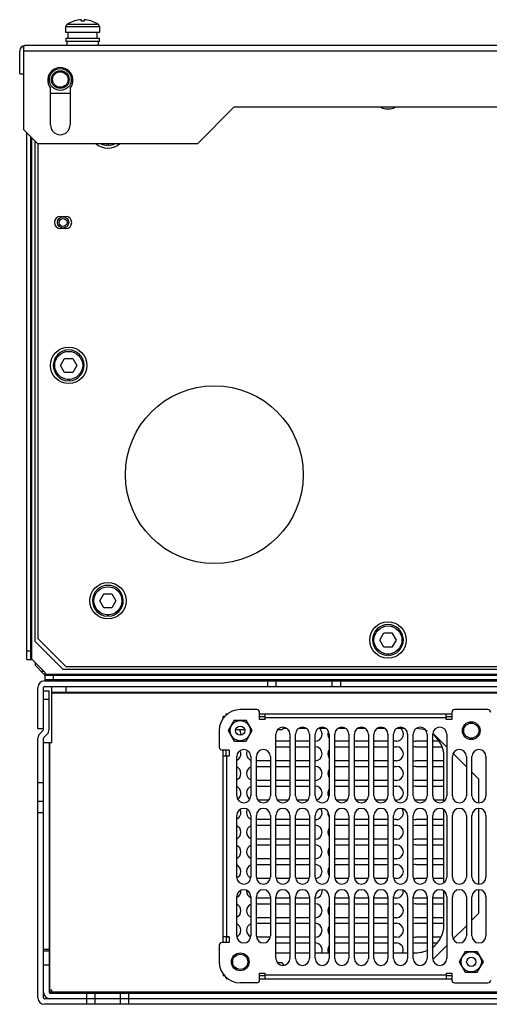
# Model space of a CAD drawing. Header units: millimetres. Extents: x 50 to 412, y 141 to 492.
# Tile 1 of 2: x 50 to 218, y 141 to 492. Entities that reach past the tile are written whole.
import ezdxf

# ---------------------------------------------------------------- set-up
doc = ezdxf.new("R2010")
doc.units = ezdxf.units.MM
doc.header["$LTSCALE"] = 41.549093
doc.layers.get('0').update_dxf_attribs({"linetype": 'CONTINUOUS'})

msp = doc.modelspace()

# ---------------------------------------------------------------- linework, layer by layer
at = {"color": 7, "linetype": 'Continuous'}
for p, q in [((72.2, 492.43), (72.2, 491.86)), ((73.19, 492.43), (73.19, 491.86)), ((66.7, 487.87), (66.7, 489.95)), ((66.7, 489.95), (78.7, 489.95)), ((67.14, 490.78), (78.25, 490.78)), ((67.58, 491.06), (67.61, 491.06)), ((77.78, 491.06), (77.81, 491.06)), ((78.7, 489.95), (78.7, 487.87)), ((78.7, 487.87), (66.7, 487.87)), ((66.7, 485.87), (66.7, 484.67)), ((66.7, 485.87), (78.7, 485.87)), ((67.5, 485.87), (67.5, 487.87)), ((77.89, 485.87), (77.89, 487.87)), ((78.7, 484.67), (78.7, 485.87)), ((51.7, 482.15), (51.35, 483.05)), ((51.7, 453.17), (51.7, 483.05)), ((410.4, 483.17), (52, 483.17)), ((78.7, 484.67), (66.7, 484.67)), ((67.2, 483.17), (67.2, 484.67)), ((78.2, 484.67), (78.2, 483.17)), ((50.2, 473.17), (50.2, 481.37)), ((51.7, 481.37), (410.7, 481.37)), ((50.2, 473.17), (51.7, 473.17)), ((61.2, 454.87), (61.2, 468.04)), ((68.2, 468.04), (68.2, 454.87)), ((68.2, 466.07), (61.2, 466.07)), ((113.7, 448.17), (126.7, 461.17)), ((386.7, 461.17), (126.7, 461.17)), ((51.7, 453.17), (56.7, 448.17)), ((52.7, 264.07), (52.7, 452.17)), ((54.2, 264.07), (54.2, 450.67)), ((54.5, 264.07), (54.5, 450.37)), ((55.7, 270.57), (55.7, 449.17)), ((56.7, 448.17), (56.7, 271.57)), ((113.7, 448.17), (56.7, 448.17)), ((81.45, 447.57), (81.45, 448.07)), ((81.95, 448.07), (81.95, 447.57)), ((64.75, 422.22), (66.65, 422.22)), ((66.65, 417.92), (64.75, 417.92)), ((64.81, 369.07), (66.25, 371.57)), ((66.25, 366.57), (64.81, 369.07)), ((66.25, 371.57), (69.14, 371.57)), ((69.14, 371.57), (70.58, 369.07)), ((70.58, 369.07), (69.14, 366.57)), ((69.14, 366.57), (66.25, 366.57)), ((67.45, 363.57), (67.45, 364.07)), ((67.95, 364.07), (67.95, 363.57)), ((78.81, 285.07), (80.25, 287.57)), ((80.25, 282.57), (78.81, 285.07)), ((80.25, 287.57), (83.14, 287.57)), ((83.14, 287.57), (84.58, 285.07)), ((84.58, 285.07), (83.14, 282.57)), ((83.14, 282.57), (80.25, 282.57)), ((81.45, 279.57), (81.45, 280.07)), ((81.95, 280.07), (81.95, 279.57)), ((55.7, 270.57), (65.7, 260.57)), ((56.7, 271.57), (66.7, 261.57)), ((178.81, 271.07), (180.25, 273.57)), ((180.25, 268.57), (178.81, 271.07)), ((180.25, 273.57), (183.14, 273.57)), ((183.14, 273.57), (184.58, 271.07)), ((184.58, 271.07), (183.14, 268.57)), ((54.2, 267.07), (52.7, 267.07)), ((183.14, 268.57), (180.25, 268.57)), ((52.7, 264.07), (54.7, 264.07)), ((54.7, 264.07), (59.2, 259.57)), ((181.45, 265.57), (181.45, 266.07)), ((181.95, 266.07), (181.95, 265.57)), ((55.7, 263.07), (55.7, 262.07)), ((59.2, 258.57), (55.7, 262.07)), ((397.7, 260.57), (65.7, 260.57)), ((66.7, 261.57), (396.7, 261.57)), ((58.9, 259.87), (57.9, 259.87)), ((59.2, 259.57), (59.2, 258.77)), ((404.2, 258.77), (59.2, 258.77)), ((59.2, 258.47), (59.2, 256.97)), ((59.2, 258.47), (404.2, 258.47)), ((59.2, 256.97), (404.2, 256.97)), ((62.2, 258.47), (62.2, 256.97)), ((67.2, 256.97), (67.2, 256.47)), ((71.2, 256.97), (71.2, 256.47)), ((77.84, 256.97), (77.38, 256.47)), ((81.59, 256.97), (81.13, 256.47)), ((82.6, 256.97), (82.79, 256.47)), ((90.6, 256.47), (90.79, 256.97)), ((96.7, 256.97), (96.7, 256.47)), ((100.7, 256.97), (100.7, 256.47)), ((134.2, 256.47), (134.2, 256.97)), ((141.7, 256.97), (141.7, 254.47)), ((170.7, 256.47), (170.7, 256.97)), ((176.7, 256.55), (176.7, 256.97)), ((56.7, 239.47), (56.7, 254.17)), ((58.7, 239.09), (58.7, 254.17)), ((59, 256.47), (404.4, 256.47)), ((59, 254.47), (404.4, 254.47)), ((61.7, 234.47), (61.7, 254.47)), ((66.7, 254.47), (66.7, 252.47)), ((138.7, 256.47), (138.7, 254.47)), ((161.7, 256.47), (161.7, 254.47)), ((164.7, 256.47), (164.7, 254.47)), ((58.7, 252.97), (60.7, 252.97)), ((58.7, 249.97), (60.7, 249.97)), ((60.7, 239.09), (60.7, 252.97)), ((61.7, 252.47), (401.7, 252.47)), ((61.7, 252.17), (401.7, 252.17)), ((134.87, 246.22), (128.95, 246.22)), ((217.4, 246.22), (205.5, 246.22)), ((122.9, 243), (122.9, 243.77)), ((123.45, 243.77), (122.9, 243.77)), ((123.9, 244.21), (123.9, 244.77)), ((123.9, 244.77), (124.66, 244.77)), ((126.79, 242.45), (124.63, 238.72)), ((126.79, 242.45), (131.1, 242.45)), ((133.26, 238.72), (131.1, 242.45)), ((135.87, 242.72), (135.87, 245.22)), ((135.87, 244.77), (204.5, 244.77)), ((135.87, 243.77), (137.87, 243.77)), ((137.87, 242.72), (135.87, 242.72)), ((137.87, 242.72), (137.87, 244.77)), ((137.87, 243.47), (202.5, 243.47)), ((202.5, 242.72), (202.5, 244.77)), ((202.5, 243.77), (204.5, 243.77)), ((204.5, 242.72), (202.5, 242.72)), ((204.5, 245.22), (204.5, 242.72)), ((56.7, 239.47), (58.7, 239.47)), ((130.6, 238.97), (127.3, 238.97)), ((143.81, 238.97), (142.21, 238.97)), ((143.81, 238.97), (144.69, 239.85)), ((145.49, 239.47), (144.31, 239.47)), ((152.49, 239.47), (149.9, 239.47)), ((159.49, 239.47), (156.9, 239.47)), ((166.49, 239.47), (163.9, 239.47)), ((173.49, 239.47), (170.9, 239.47)), ((180.49, 239.47), (177.9, 239.47)), ((187.49, 239.47), (184.9, 239.47)), ((56.7, 143.37), (56.7, 236.01)), ((58.61, 238.88), (57.37, 237.64)), ((58.7, 143.37), (58.7, 236.01)), ((58.78, 236.22), (60.02, 237.46)), ((121.45, 238.72), (121.45, 232.79)), ((124.63, 238.72), (126.79, 234.98)), ((131.1, 234.98), (133.26, 238.72)), ((141.7, 215.47), (141.7, 237.47)), ((146.7, 237.47), (146.7, 215.47)), ((148.7, 215.47), (148.7, 237.47)), ((153.7, 237.47), (153.7, 215.47)), ((155.7, 215.47), (155.7, 237.47)), ((160.7, 237.47), (160.7, 215.47)), ((162.7, 215.47), (162.7, 237.47)), ((167.7, 237.47), (167.7, 215.47)), ((169.7, 215.47), (169.7, 237.47)), ((174.7, 237.47), (174.7, 215.47)), ((176.7, 215.47), (176.7, 237.47)), ((181.7, 237.47), (181.7, 215.47)), ((183.7, 215.47), (183.7, 237.47)), ((188.7, 237.47), (188.7, 215.47)), ((190.7, 215.47), (190.7, 237.47)), ((195.7, 237.47), (195.7, 215.47)), ((197.7, 215.47), (197.7, 237.47)), ((197.79, 237.75), (202.7, 232.85)), ((202.7, 237.47), (202.7, 215.47)), ((58.7, 234.47), (61.7, 234.47)), ((60.7, 234.47), (60.7, 145.37)), ((61, 145.07), (61, 234.47)), ((126.79, 234.98), (131.1, 234.98)), ((146.7, 234.97), (141.7, 234.97)), ((141.7, 232.97), (146.7, 232.97)), ((153.7, 234.97), (148.7, 234.97)), ((148.7, 232.97), (153.7, 232.97)), ((167.7, 234.97), (162.7, 234.97)), ((162.7, 232.97), (167.7, 232.97)), ((174.7, 234.97), (169.7, 234.97)), ((169.7, 232.97), (174.7, 232.97)), ((181.7, 234.97), (176.7, 234.97)), ((176.7, 232.97), (181.7, 232.97)), ((184.7, 234.97), (183.7, 234.97)), ((183.7, 232.97), (184.7, 232.97)), ((195.7, 234.97), (191.7, 234.97)), ((191.7, 232.97), (195.7, 232.97)), ((199.87, 234.97), (197.7, 234.97)), ((197.7, 232.97), (200.83, 232.97)), ((124.95, 231.79), (122.45, 231.79)), ((122.9, 163.14), (122.9, 231.79)), ((122.9, 229.79), (124.95, 229.79)), ((123.9, 229.79), (123.9, 231.79)), ((124.2, 165.14), (124.2, 229.79)), ((124.95, 231.79), (124.95, 229.79)), ((127.7, 215.47), (127.7, 229.47)), ((132.7, 229.47), (132.7, 215.47)), ((134.7, 215.47), (134.7, 229.47)), ((139.7, 229.47), (139.7, 215.47)), ((201.7, 213.61), (201.7, 229.47)), ((204.7, 215.47), (204.7, 229.47)), ((205.04, 230.51), (209.7, 225.85)), ((209.7, 229.47), (209.7, 215.47)), ((211.7, 215.47), (211.7, 229.47)), ((216.7, 229.47), (216.7, 215.47)), ((139.7, 227.97), (134.7, 227.97)), ((134.7, 225.97), (139.7, 225.97)), ((146.7, 227.97), (141.7, 227.97)), ((141.7, 225.97), (146.7, 225.97)), ((153.7, 227.97), (148.7, 227.97)), ((148.7, 225.97), (153.7, 225.97)), ((167.7, 227.97), (162.7, 227.97)), ((162.7, 225.97), (167.7, 225.97)), ((174.7, 227.97), (169.7, 227.97)), ((169.7, 225.97), (174.7, 225.97)), ((181.7, 227.97), (176.7, 227.97)), ((176.7, 225.97), (181.7, 225.97)), ((184.7, 227.97), (183.7, 227.97)), ((183.7, 225.97), (184.7, 225.97)), ((195.7, 227.97), (191.7, 227.97)), ((191.7, 225.97), (195.7, 225.97)), ((201.7, 227.97), (197.7, 227.97)), ((197.7, 225.97), (201.7, 225.97)), ((211.7, 223.85), (214.2, 221.35)), ((56.7, 220.16), (58.7, 220.16)), ((139.7, 220.97), (134.7, 220.97)), ((134.7, 218.97), (139.7, 218.97)), ((146.7, 220.97), (141.7, 220.97)), ((141.7, 218.97), (146.7, 218.97)), ((153.7, 220.97), (148.7, 220.97)), ((148.7, 218.97), (153.7, 218.97)), ((167.7, 220.97), (162.7, 220.97)), ((162.7, 218.97), (167.7, 218.97)), ((174.7, 220.97), (169.7, 220.97)), ((169.7, 218.97), (174.7, 218.97)), ((181.7, 220.97), (176.7, 220.97)), ((176.7, 218.97), (181.7, 218.97)), ((184.7, 220.97), (183.7, 220.97)), ((183.7, 218.97), (184.7, 218.97)), ((195.7, 220.97), (191.7, 220.97)), ((191.7, 218.97), (195.7, 218.97)), ((201.7, 220.97), (197.7, 220.97)), ((197.7, 218.97), (201.7, 218.97)), ((214.2, 213.09), (214.2, 221.35)), ((56.7, 213.56), (58.7, 213.56)), ((139.18, 213.97), (135.2, 213.97)), ((146.18, 213.97), (142.2, 213.97)), ((153.18, 213.97), (149.2, 213.97)), ((167.18, 213.97), (163.2, 213.97)), ((174.18, 213.97), (170.2, 213.97)), ((181.18, 213.97), (177.2, 213.97)), ((184.7, 213.97), (184.2, 213.97)), ((195.18, 213.97), (191.7, 213.97)), ((201.7, 213.97), (198.2, 213.97)), ((214.2, 184.09), (214.2, 210.84)), ((56.7, 209.47), (58.7, 209.47)), ((127.7, 186.47), (127.7, 208.47)), ((132.7, 208.47), (132.7, 186.47)), ((134.7, 186.47), (134.7, 208.47)), ((139.7, 208.47), (139.7, 186.47)), ((141.7, 186.47), (141.7, 208.47)), ((146.7, 208.47), (146.7, 186.47)), ((148.7, 186.47), (148.7, 208.47)), ((153.7, 208.47), (153.7, 186.47)), ((155.7, 186.47), (155.7, 208.47)), ((160.7, 208.47), (160.7, 186.47)), ((162.7, 186.47), (162.7, 208.47)), ((167.7, 208.47), (167.7, 186.47)), ((169.7, 186.47), (169.7, 208.47)), ((174.7, 208.47), (174.7, 186.47)), ((176.7, 186.47), (176.7, 208.47)), ((181.7, 208.47), (181.7, 186.47)), ((183.7, 186.47), (183.7, 208.47)), ((188.7, 208.47), (188.7, 186.47)), ((190.7, 186.47), (190.7, 208.47)), ((195.7, 208.47), (195.7, 186.47)), ((197.7, 186.47), (197.7, 208.47)), ((201.7, 184.61), (201.7, 210.32)), ((202.7, 208.47), (202.7, 186.47)), ((204.7, 186.47), (204.7, 208.47)), ((209.7, 208.47), (209.7, 186.47)), ((211.7, 186.47), (211.7, 208.47)), ((216.7, 208.47), (216.7, 186.47)), ((139.7, 206.97), (134.7, 206.97)), ((134.7, 204.97), (139.7, 204.97)), ((146.7, 206.97), (141.7, 206.97)), ((141.7, 204.97), (146.7, 204.97)), ((153.7, 206.97), (148.7, 206.97)), ((148.7, 204.97), (153.7, 204.97)), ((167.7, 206.97), (162.7, 206.97)), ((162.7, 204.97), (167.7, 204.97)), ((174.7, 206.97), (169.7, 206.97)), ((169.7, 204.97), (174.7, 204.97)), ((181.7, 206.97), (176.7, 206.97)), ((176.7, 204.97), (181.7, 204.97)), ((184.7, 206.97), (183.7, 206.97)), ((183.7, 204.97), (184.7, 204.97)), ((195.7, 206.97), (191.7, 206.97)), ((191.7, 204.97), (195.7, 204.97)), ((201.7, 206.97), (197.7, 206.97)), ((197.7, 204.97), (201.7, 204.97)), ((139.7, 199.97), (134.7, 199.97)), ((134.7, 197.97), (139.7, 197.97)), ((146.7, 199.97), (141.7, 199.97)), ((141.7, 197.97), (146.7, 197.97)), ((153.7, 199.97), (148.7, 199.97)), ((148.7, 197.97), (153.7, 197.97)), ((167.7, 199.97), (162.7, 199.97)), ((162.7, 197.97), (167.7, 197.97)), ((174.7, 199.97), (169.7, 199.97)), ((169.7, 197.97), (174.7, 197.97)), ((181.7, 199.97), (176.7, 199.97)), ((176.7, 197.97), (181.7, 197.97)), ((184.7, 199.97), (183.7, 199.97)), ((183.7, 197.97), (184.7, 197.97)), ((195.7, 199.97), (191.7, 199.97)), ((191.7, 197.97), (195.7, 197.97)), ((201.7, 199.97), (197.7, 199.97)), ((197.7, 197.97), (201.7, 197.97)), ((139.7, 192.97), (134.7, 192.97)), ((134.7, 190.97), (139.7, 190.97)), ((146.7, 192.97), (141.7, 192.97)), ((141.7, 190.97), (146.7, 190.97)), ((153.7, 192.97), (148.7, 192.97)), ((148.7, 190.97), (153.7, 190.97)), ((167.7, 192.97), (162.7, 192.97)), ((162.7, 190.97), (167.7, 190.97)), ((174.7, 192.97), (169.7, 192.97)), ((169.7, 190.97), (174.7, 190.97)), ((181.7, 192.97), (176.7, 192.97)), ((176.7, 190.97), (181.7, 190.97)), ((184.7, 192.97), (183.7, 192.97)), ((183.7, 190.97), (184.7, 190.97)), ((195.7, 192.97), (191.7, 192.97)), ((191.7, 190.97), (195.7, 190.97)), ((201.7, 192.97), (197.7, 192.97)), ((197.7, 190.97), (201.7, 190.97)), ((139.53, 185.97), (134.86, 185.97)), ((146.53, 185.97), (141.86, 185.97)), ((153.53, 185.97), (148.86, 185.97)), ((167.53, 185.97), (162.7, 185.97)), ((174.53, 185.97), (169.86, 185.97)), ((181.53, 185.97), (176.86, 185.97)), ((184.7, 185.97), (183.86, 185.97)), ((195.53, 185.97), (191.7, 185.97)), ((201.7, 185.97), (197.86, 185.97)), ((127.7, 165.47), (127.7, 179.47)), ((132.7, 179.47), (132.7, 165.47)), ((134.7, 165.47), (134.7, 179.47)), ((139.7, 179.47), (139.7, 165.47)), ((141.7, 157.47), (141.7, 179.47)), ((146.7, 179.47), (146.7, 157.47)), ((148.7, 157.47), (148.7, 179.47)), ((153.7, 179.47), (153.7, 157.47)), ((155.7, 157.47), (155.7, 179.47)), ((160.7, 179.47), (160.7, 157.47)), ((162.7, 157.47), (162.7, 179.47)), ((167.7, 179.47), (167.7, 157.47)), ((169.7, 157.47), (169.7, 179.47)), ((174.7, 179.47), (174.7, 157.47)), ((176.7, 157.47), (176.7, 179.47)), ((181.7, 179.47), (181.7, 157.47)), ((183.7, 157.47), (183.7, 179.47)), ((188.7, 179.47), (188.7, 157.47)), ((190.7, 157.47), (190.7, 179.47)), ((195.7, 179.47), (195.7, 157.47)), ((197.7, 157.47), (197.7, 179.47)), ((201.7, 169.47), (201.7, 181.32)), ((202.7, 179.47), (202.7, 157.47)), ((204.7, 165.47), (204.7, 179.47)), ((209.7, 179.47), (209.7, 165.47)), ((211.7, 165.47), (211.7, 179.47)), ((214.2, 173.58), (214.2, 181.84)), ((216.7, 179.47), (216.7, 165.47)), ((139.7, 178.97), (134.7, 178.97)), ((134.7, 176.97), (139.7, 176.97)), ((146.7, 178.97), (141.7, 178.97)), ((141.7, 176.97), (146.7, 176.97)), ((153.7, 178.97), (148.7, 178.97)), ((148.7, 176.97), (153.7, 176.97)), ((167.7, 178.97), (162.7, 178.97)), ((162.7, 176.97), (167.7, 176.97)), ((174.7, 178.97), (169.7, 178.97)), ((169.7, 176.97), (174.7, 176.97)), ((181.7, 178.97), (176.7, 178.97)), ((176.7, 176.97), (181.7, 176.97)), ((184.7, 178.97), (183.7, 178.97)), ((183.7, 176.97), (184.7, 176.97)), ((195.7, 178.97), (191.7, 178.97)), ((191.7, 176.97), (195.7, 176.97)), ((201.7, 178.97), (197.7, 178.97)), ((197.7, 176.97), (201.7, 176.97)), ((214.2, 173.58), (211.7, 171.08)), ((139.7, 171.97), (134.7, 171.97)), ((134.7, 169.97), (139.7, 169.97)), ((146.7, 171.97), (141.7, 171.97)), ((141.7, 169.97), (146.7, 169.97)), ((153.7, 171.97), (148.7, 171.97)), ((148.7, 169.97), (153.7, 169.97)), ((167.7, 171.97), (162.7, 171.97)), ((162.7, 169.97), (167.7, 169.97)), ((174.7, 171.97), (169.7, 171.97)), ((169.7, 169.97), (174.7, 169.97)), ((181.7, 171.97), (176.7, 171.97)), ((176.7, 169.97), (181.7, 169.97)), ((184.7, 171.97), (183.7, 171.97)), ((183.7, 169.97), (184.7, 169.97)), ((195.7, 171.97), (191.7, 171.97)), ((191.7, 169.97), (195.7, 169.97)), ((201.7, 171.97), (197.7, 171.97)), ((197.7, 169.97), (201.7, 169.97)), ((209.7, 169.08), (205.04, 164.43)), ((121.45, 162.14), (121.45, 156.22)), ((124.95, 163.14), (122.45, 163.14)), ((124.95, 165.14), (122.9, 165.14)), ((123.9, 165.14), (123.9, 163.14)), ((124.95, 164.97), (123.9, 164.97)), ((124.95, 165.14), (124.95, 163.14)), ((139.53, 164.97), (134.86, 164.97)), ((146.7, 164.97), (141.7, 164.97)), ((141.7, 162.97), (146.7, 162.97)), ((153.7, 164.97), (148.7, 164.97)), ((148.7, 162.97), (153.7, 162.97)), ((167.7, 164.97), (162.7, 164.97)), ((162.7, 162.97), (167.7, 162.97)), ((174.7, 164.97), (169.7, 164.97)), ((169.7, 162.97), (174.7, 162.97)), ((181.7, 164.97), (176.7, 164.97)), ((176.7, 162.97), (181.7, 162.97)), ((184.7, 164.97), (183.7, 164.97)), ((183.7, 162.97), (184.7, 162.97)), ((195.7, 164.97), (191.7, 164.97)), ((191.7, 162.97), (195.7, 162.97)), ((200.35, 164.97), (197.7, 164.97)), ((197.7, 162.97), (199.25, 162.97)), ((202.7, 162.08), (197.79, 157.18)), ((60.7, 160.57), (58.7, 160.57)), ((60.7, 160.07), (58.7, 160.07)), ((141.7, 159.47), (146.7, 159.47)), ((148.7, 159.47), (153.7, 159.47)), ((155.7, 159.47), (160.7, 159.47)), ((162.7, 159.47), (167.7, 159.47)), ((169.7, 159.47), (174.7, 159.47)), ((176.7, 159.47), (181.7, 159.47)), ((183.7, 159.47), (188.7, 159.47)), ((190.7, 159.47), (191.7, 159.47)), ((209.29, 159.95), (207.13, 156.22)), ((209.29, 159.95), (213.6, 159.95)), ((215.76, 156.22), (213.6, 159.95)), ((60.7, 155.07), (58.7, 155.07)), ((142.2, 155.97), (143.81, 155.97)), ((144.69, 155.09), (143.81, 155.97)), ((207.13, 156.22), (209.29, 152.48)), ((213.6, 152.48), (215.76, 156.22)), ((122.9, 151.93), (122.9, 151.17)), ((123.45, 151.17), (122.9, 151.17)), ((135.87, 152.22), (137.87, 152.22)), ((135.87, 149.72), (135.87, 152.22)), ((137.87, 151.17), (135.87, 151.17)), ((137.87, 150.17), (137.87, 152.22)), ((202.5, 151.47), (137.87, 151.47)), ((202.5, 152.22), (204.5, 152.22)), ((202.5, 152.22), (202.5, 150.17)), ((204.5, 151.17), (202.5, 151.17)), ((204.5, 152.22), (204.5, 149.72)), ((209.29, 152.48), (213.6, 152.48)), ((123.9, 150.72), (123.9, 150.17)), ((124.66, 150.17), (123.9, 150.17)), ((134.87, 148.72), (128.95, 148.72)), ((135.87, 150.17), (204.5, 150.17)), ((205.5, 148.72), (217.4, 148.72)), ((61.7, 146.07), (60.7, 146.07)), ((402.4, 145.37), (61, 145.37)), ((61, 145.07), (402.4, 145.07)), ((61.7, 145.07), (61.7, 146.07)), ((74.2, 141.07), (74.2, 145.07)), ((77.2, 141.07), (77.2, 145.07)), ((86.2, 141.07), (86.2, 145.07)), ((89.2, 141.07), (89.2, 145.07)), ((404.4, 143.07), (59, 143.07)), ((404.4, 141.07), (59, 141.07))]:
    msp.add_line(p, q, dxfattribs=at)
for centre, radius in [((64.7, 471.07), 3.9), ((64.7, 471.07), 3.17), ((64.7, 471.07), 2.77), ((65.7, 420.07), 2), ((65.7, 420.07), 1.41), ((67.7, 369.07), 6.5), ((67.7, 369.07), 5), ((119.7, 330.07), 31.75), ((81.7, 285.07), 6.5), ((81.7, 285.07), 5), ((181.7, 271.07), 6.5), ((181.7, 271.07), 5), ((128.95, 238.72), 3.6), ((128.95, 238.72), 1.65), ((211.45, 238.72), 3.17), ((211.45, 238.72), 2.7), ((128.95, 156.22), 3.17), ((128.95, 156.22), 2.7), ((211.45, 156.22), 3.6), ((211.45, 156.22), 1.65)]:
    msp.add_circle(centre, radius, dxfattribs=at)
for centre, radius, start, end in [((72.7, 482.47), 9.98, 92.8424, 120.6216), ((72.7, 482.47), 9.98, 59.3784, 87.1576), ((67.7, 489.95), 1, 123.749, 180), ((72.7, 482.47), 10, 120.7955, 123.749), ((72.7, 482.47), 9.4, 86.9828, 93.0172), ((72.7, 482.47), 10, 56.251, 59.2045), ((77.7, 489.95), 1, 0, 56.251), ((52, 481.37), 1.8, 90, 180), ((64.7, 470.87), 4.5, 321.0576, 218.9424), ((181.7, 467.07), 6.5, 242.9388, 297.0929), ((64.7, 454.87), 3.5, 180, 360), ((81.7, 453.07), 6.5, 226.9922, 312.9967), ((81.7, 453.07), 5.5, 244.1449, 267.3947), ((81.7, 453.07), 5.5, 272.6053, 295.8551), ((64.75, 420.07), 2.15, 90, 270), ((66.65, 420.07), 2.15, 270, 90), ((67.7, 369.07), 5.5, 272.6053, 267.3947), ((81.7, 285.07), 5.5, 272.6053, 267.3947), ((181.7, 271.07), 5.5, 272.6053, 267.3947), ((59, 254.17), 2.3, 90, 180), ((59, 254.17), 0.3, 90, 180), ((128.95, 238.72), 7.5, 90, 180), ((134.87, 245.22), 1, 0, 90), ((205.5, 245.22), 1, 90, 180), ((217.4, 245.22), 1, 0, 90), ((58.4, 239.09), 0.3, 315, 360), ((58.4, 239.09), 2.3, 315, 360), ((144.2, 237.47), 2.5, 0, 180), ((151.2, 237.47), 2.5, 0, 180), ((158.2, 237.47), 2.5, 0, 180), ((155.7, 237.47), 2.5, 270, 58.7477), ((165.2, 237.47), 2.5, 0, 180), ((172.2, 237.47), 2.5, 0, 180), ((179.2, 237.47), 2.5, 0, 180), ((186.2, 237.47), 2.5, 0, 180), ((184.7, 237.47), 2.5, 270, 58.7477), ((193.2, 237.47), 2.5, 0, 180), ((191.7, 229.47), 10, 65.5702, 90), ((200.2, 237.47), 2.5, 0, 180), ((59, 236.01), 2.3, 135, 180), ((59, 236.01), 0.3, 135, 180), ((126.7, 237.47), 2.5, 351.8314, 31.6763), ((162.7, 237.47), 2.5, 164.3195, 211.2539), ((191.7, 229.47), 10, 0, 53.9555), ((122.45, 232.79), 1, 180, 270), ((130.2, 229.47), 2.5, 0, 180), ((137.2, 229.47), 2.5, 0, 180), ((155.7, 230.47), 2.5, 270, 90), ((184.7, 230.47), 2.5, 270, 90), ((191.7, 237.47), 2.5, 249.5642, 270), ((191.7, 230.47), 2.5, 90, 110.435), ((207.2, 229.47), 2.5, 0, 180), ((214.2, 229.47), 2.5, 0, 180), ((126.7, 230.47), 2.5, 290.435, 20.0946), ((133.7, 230.47), 2.5, 159.9435, 249.5642), ((162.7, 230.47), 2.5, 148.7477, 211.2539), ((126.7, 223.47), 2.5, 290.435, 69.5642), ((133.7, 223.47), 2.5, 110.435, 249.5642), ((155.7, 223.47), 2.5, 270, 90), ((184.7, 223.47), 2.5, 270, 90), ((191.7, 230.47), 2.5, 249.5642, 270), ((191.7, 223.47), 2.5, 90, 110.435), ((162.7, 223.47), 2.5, 148.7477, 211.2539), ((126.7, 216.47), 2.5, 297.5834, 69.5642), ((133.7, 216.47), 2.5, 110.435, 242.4663), ((155.7, 216.47), 2.5, 279.2515, 90), ((184.7, 216.47), 2.5, 270, 90), ((191.7, 223.47), 2.5, 249.5642, 270), ((191.7, 216.47), 2.5, 90, 110.435), ((130.2, 215.47), 2.5, 180, 360), ((137.2, 215.47), 2.5, 180, 360), ((144.2, 215.47), 2.5, 180, 360), ((151.2, 215.47), 2.5, 180, 360), ((158.2, 215.47), 2.5, 180, 360), ((162.7, 216.47), 2.5, 148.7477, 210.0637), ((165.2, 215.47), 2.5, 180, 360), ((172.2, 215.47), 2.5, 180, 360), ((179.2, 215.47), 2.5, 180, 360), ((186.2, 215.47), 2.5, 180, 360), ((193.2, 215.47), 2.5, 180, 360), ((200.2, 215.47), 2.5, 180, 360), ((207.2, 215.47), 2.5, 180, 360), ((214.2, 215.47), 2.5, 180, 360), ((130.2, 208.47), 2.5, 0, 180), ((137.2, 208.47), 2.5, 0, 180), ((144.2, 208.47), 2.5, 0, 180), ((151.2, 208.47), 2.5, 0, 180), ((158.2, 208.47), 2.5, 0, 180), ((165.2, 208.47), 2.5, 0, 180), ((172.2, 208.47), 2.5, 0, 180), ((179.2, 208.47), 2.5, 0, 180), ((186.2, 208.47), 2.5, 0, 180), ((193.2, 208.47), 2.5, 0, 180), ((191.7, 216.47), 2.5, 258.2972, 270), ((200.2, 208.47), 2.5, 0, 180), ((207.2, 208.47), 2.5, 0, 180), ((214.2, 208.47), 2.5, 0, 180), ((126.7, 209.47), 2.5, 290.435, 20.0946), ((133.7, 209.47), 2.5, 159.9435, 249.5642), ((155.7, 209.47), 2.5, 270, 28.1358), ((162.7, 209.47), 2.5, 174.549, 211.2539), ((184.7, 209.47), 2.5, 270, 28.2186), ((126.7, 202.47), 2.5, 290.435, 69.5642), ((133.7, 202.47), 2.5, 110.435, 249.5642), ((155.7, 202.47), 2.5, 270, 90), ((184.7, 202.47), 2.5, 270, 90), ((191.7, 209.47), 2.5, 249.5642, 270), ((191.7, 202.47), 2.5, 90, 110.435), ((162.7, 202.47), 2.5, 148.7477, 211.2539), ((126.7, 195.47), 2.5, 290.435, 69.5642), ((133.7, 195.47), 2.5, 110.435, 249.5642), ((155.7, 195.47), 2.5, 270, 90), ((184.7, 195.47), 2.5, 270, 90), ((191.7, 202.47), 2.5, 249.5642, 270), ((191.7, 195.47), 2.5, 90, 110.435), ((162.7, 195.47), 2.5, 148.7477, 211.2539), ((126.7, 188.47), 2.5, 291.4801, 69.5642), ((133.7, 188.47), 2.5, 110.435, 248.5192), ((155.7, 188.47), 2.5, 270, 90), ((162.7, 188.47), 2.5, 148.7477, 211.2539), ((184.7, 188.47), 2.5, 270, 90), ((191.7, 195.47), 2.5, 249.5642, 270), ((191.7, 188.47), 2.5, 90, 110.435), ((130.2, 186.47), 2.5, 180, 360), ((137.2, 186.47), 2.5, 180, 360), ((144.2, 186.47), 2.5, 180, 360), ((151.2, 186.47), 2.5, 180, 360), ((158.2, 186.47), 2.5, 180, 360), ((165.2, 186.47), 2.5, 180, 360), ((172.2, 186.47), 2.5, 180, 360), ((179.2, 186.47), 2.5, 180, 360), ((186.2, 186.47), 2.5, 180, 360), ((193.2, 186.47), 2.5, 180, 360), ((200.2, 186.47), 2.5, 180, 360), ((207.2, 186.47), 2.5, 180, 360), ((214.2, 186.47), 2.5, 180, 360), ((191.7, 188.47), 2.5, 248.5192, 270), ((126.7, 181.47), 2.5, 291.4801, 3.6577), ((130.2, 179.47), 2.5, 0, 180), ((133.7, 181.47), 2.5, 176.4246, 248.5192), ((137.2, 179.47), 2.5, 0, 180), ((144.2, 179.47), 2.5, 0, 180), ((151.2, 179.47), 2.5, 0, 180), ((158.2, 179.47), 2.5, 0, 180), ((155.7, 181.47), 2.5, 270, 7.8524), ((165.2, 179.47), 2.5, 0, 180), ((172.2, 179.47), 2.5, 0, 180), ((179.2, 179.47), 2.5, 0, 180), ((186.2, 179.47), 2.5, 0, 180), ((184.7, 181.47), 2.5, 270, 5.7221), ((193.2, 179.47), 2.5, 0, 180), ((200.2, 179.47), 2.5, 0, 180), ((207.2, 179.47), 2.5, 0, 180), ((214.2, 179.47), 2.5, 0, 180), ((126.7, 174.47), 2.5, 290.435, 69.5642), ((133.7, 174.47), 2.5, 110.435, 249.5642), ((155.7, 174.47), 2.5, 270, 90), ((162.7, 174.47), 2.5, 148.7477, 211.2539), ((184.7, 174.47), 2.5, 270, 90), ((191.7, 181.47), 2.5, 248.5192, 270), ((191.7, 174.47), 2.5, 90, 110.435), ((126.7, 167.47), 2.5, 291.4801, 69.5642), ((133.7, 167.47), 2.5, 110.435, 248.5192), ((155.7, 167.47), 2.5, 270, 90), ((162.7, 167.47), 2.5, 148.7477, 211.2539), ((184.7, 167.47), 2.5, 270, 90), ((191.7, 174.47), 2.5, 249.5642, 270), ((191.7, 167.47), 2.5, 90, 110.435), ((191.7, 169.47), 10, 304.9755, 360), ((130.2, 165.47), 2.5, 180, 360), ((137.2, 165.47), 2.5, 180, 360), ((207.2, 165.47), 2.5, 180, 360), ((214.2, 165.47), 2.5, 180, 360), ((122.45, 162.14), 1, 90, 180), ((155.7, 160.47), 2.5, 339.5642, 90), ((162.7, 160.47), 2.5, 148.7477, 200.435), ((184.7, 160.47), 2.5, 339.5642, 90), ((191.7, 167.47), 2.5, 249.5642, 270), ((191.7, 160.47), 2.5, 90, 110.435), ((191.7, 169.47), 10, 270, 295.9947), ((128.95, 156.22), 7.5, 180, 270), ((144.2, 157.47), 2.5, 180, 360), ((151.2, 157.47), 2.5, 180, 360), ((158.2, 157.47), 2.5, 180, 360), ((165.2, 157.47), 2.5, 180, 360), ((172.2, 157.47), 2.5, 180, 360), ((179.2, 157.47), 2.5, 180, 360), ((186.2, 157.47), 2.5, 180, 360), ((193.2, 157.47), 2.5, 180, 360), ((200.2, 157.47), 2.5, 180, 360), ((134.87, 149.72), 1, 270, 360), ((205.5, 149.72), 1, 180, 270), ((217.4, 149.72), 1, 270, 360), ((61, 145.37), 2.3, 180, 270), ((61, 145.37), 0.3, 180, 270), ((59, 143.37), 2.3, 180, 270), ((59, 143.37), 0.3, 180, 270)]:
    msp.add_arc(centre, radius, start, end, dxfattribs=at)
msp.add_open_spline([(52, 483.17), (51.92, 483.17), (51.81, 483.13), (51.72, 483.07), (51.7, 483.05)], degree=3, knots=[0, 0, 0, 0, 0.721031, 1, 1, 1, 1], dxfattribs=at)

doc.saveas('drawing.dxf')
